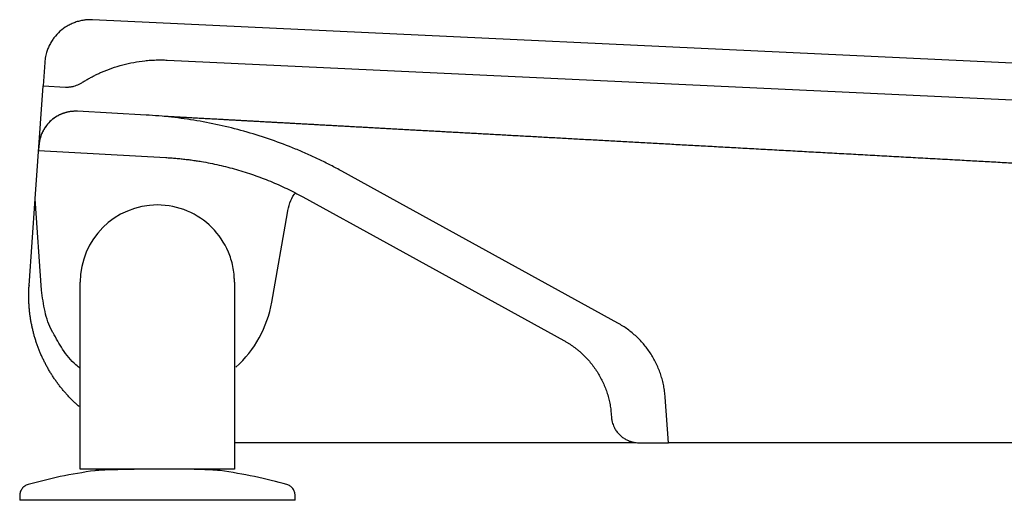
# Model space of a CAD drawing. Header units: millimetres. Extents: x 4519.011 to 4519.662, y 3167.557 to 3168.413.
# Tile 3 of 4: x 4519.239 to 4519.346, y 3167.947 to 3167.999. Entities that reach past the tile are written whole.
import ezdxf

# ---------------------------------------------------------------- set-up
doc = ezdxf.new("R2010")
doc.units = ezdxf.units.MM
doc.layers.add('SANINDUSA', color=3, linetype='Continuous')

msp = doc.modelspace()

# ---------------------------------------------------------------- linework, layer by layer
at = {"layer": 'SANINDUSA'}
for p, q in [((4519.654913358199, 3167.979728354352), (4519.246550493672, 3167.998986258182)), ((4519.254687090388, 3167.994598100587), (4519.649662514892, 3167.975971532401)), ((4519.241327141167, 3167.994340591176), (4519.24114763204, 3167.991773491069)), ((4519.2402879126, 3167.979478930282), (4519.24114763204, 3167.991773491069)), ((4519.24114763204, 3167.991773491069), (4519.243605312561, 3167.991657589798)), ((4519.245355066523, 3167.992121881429), (4519.245355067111, 3167.992121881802)), ((4519.245355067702, 3167.992121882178), (4519.245355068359, 3167.992121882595)), ((4519.252368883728, 3167.988603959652), (4519.244905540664, 3167.989015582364)), ((4519.240695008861, 3167.985300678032), (4519.240656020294, 3167.984743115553)), ((4519.240656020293, 3167.984743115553), (4519.254508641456, 3167.983979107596)), ((4519.280749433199, 3167.978618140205), (4519.273717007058, 3167.982487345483)), ((4519.269453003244, 3167.97969723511), (4519.278578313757, 3167.974676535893)), ((4519.23962781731, 3167.970039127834), (4519.240287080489, 3167.979467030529)), ((4519.240981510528, 3167.969536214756), (4519.240287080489, 3167.979467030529)), ((4519.303788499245, 3167.965942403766), (4519.280749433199, 3167.978618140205)), ((4519.26605851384, 3167.968221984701), (4519.267774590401, 3167.977954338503)), ((4519.278578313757, 3167.974676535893), (4519.297906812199, 3167.964042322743)), ((4519.239628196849, 3167.970039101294), (4519.239627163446, 3167.970024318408)), ((4519.245200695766, 3167.950051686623), (4519.245200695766, 3167.970418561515)), ((4519.262000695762, 3167.970418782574), (4519.262000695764, 3167.950051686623)), ((4519.309290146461, 3167.952923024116), (4519.308943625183, 3167.957878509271)), ((4519.303061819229, 3167.955978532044), (4519.303080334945, 3167.955713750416)), ((4519.305723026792, 3167.952923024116), (4519.262000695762, 3167.952923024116)), ((4519.306073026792, 3167.952923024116), (4519.309290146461, 3167.952923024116)), ((4519.59515392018, 3167.952923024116), (4519.309290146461, 3167.952923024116)), ((4519.245645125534, 3167.950051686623), (4519.245200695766, 3167.950051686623)), ((4519.245818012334, 3167.950051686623), (4519.245645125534, 3167.950051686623)), ((4519.246005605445, 3167.950051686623), (4519.245818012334, 3167.950051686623)), ((4519.246200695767, 3167.950051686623), (4519.246005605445, 3167.950051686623)), ((4519.261000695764, 3167.950051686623), (4519.246200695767, 3167.950051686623)), ((4519.261195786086, 3167.950051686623), (4519.261000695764, 3167.950051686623)), ((4519.261383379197, 3167.950051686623), (4519.261195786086, 3167.950051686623)), ((4519.262000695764, 3167.950051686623), (4519.261383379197, 3167.950051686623)), ((4519.238600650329, 3167.947167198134), (4519.238600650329, 3167.946651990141)), ((4519.268614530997, 3167.946656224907), (4519.268614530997, 3167.947171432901))]:
    msp.add_line(p, q, dxfattribs=at)
at = {"layer": 'SANINDUSA', "flags": 128}
msp.add_lwpolyline([(4519.2402879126, 3167.979478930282), (4519.240287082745, 3167.979472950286), (4519.240287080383, 3167.979467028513)], dxfattribs=at)
at = {"layer": 'SANINDUSA'}
msp.add_arc((4519.253874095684, 3167.970326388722), 0.0123648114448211, 312.1031364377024, 350.2009609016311, dxfattribs=at)
for points, knots in [([(4519.246550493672, 3167.998986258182), (4519.246485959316, 3167.998988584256), (4519.246357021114, 3167.998993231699), (4519.246163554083, 3167.998990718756), (4519.245970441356, 3167.998981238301), (4519.245777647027, 3167.998964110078), (4519.245489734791, 3167.9989273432), (4519.245109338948, 3167.998852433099), (4519.244645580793, 3167.998713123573), (4519.244197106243, 3167.998529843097), (4519.243626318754, 3167.998228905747), (4519.242971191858, 3167.997751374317), (4519.242420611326, 3167.997156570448), (4519.242055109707, 3167.996624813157), (4519.241820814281, 3167.9962009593), (4519.241628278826, 3167.995756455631), (4519.241496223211, 3167.995346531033), (4519.241410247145, 3167.994980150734), (4519.241355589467, 3167.994661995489), (4519.241336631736, 3167.994447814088), (4519.241327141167, 3167.994340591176)], [0, 0, 0, 0, 0.02503999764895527, 0.05002935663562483, 0.07500560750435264, 0.10000633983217, 0.125069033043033, 0.1875475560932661, 0.2500972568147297, 0.3125757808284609, 0.3751254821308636, 0.5000067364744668, 0.624887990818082, 0.6873665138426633, 0.7499162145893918, 0.8123947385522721, 0.8749444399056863, 0.9166429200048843, 0.9582700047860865, 1, 1, 1, 1]), ([(4519.245355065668, 3167.992121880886), (4519.245470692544, 3167.992194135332), (4519.245701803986, 3167.992338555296), (4519.24605519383, 3167.992543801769), (4519.246413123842, 3167.992740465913), (4519.246776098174, 3167.992927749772), (4519.247143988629, 3167.993105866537), (4519.247764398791, 3167.993386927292), (4519.248652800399, 3167.993736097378), (4519.249825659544, 3167.994095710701), (4519.251022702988, 3167.994364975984), (4519.252034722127, 3167.994511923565), (4519.252849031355, 3167.994583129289), (4519.25346121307, 3167.994612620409), (4519.25407422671, 3167.994620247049), (4519.254482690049, 3167.994605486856), (4519.254687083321, 3167.99459810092)], [0, 0, 0, 0, 0.04170912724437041, 0.08336691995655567, 0.1250005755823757, 0.1666373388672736, 0.208304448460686, 0.2500290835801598, 0.3749885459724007, 0.5000040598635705, 0.6249634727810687, 0.7499790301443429, 0.8125198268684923, 0.8749755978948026, 0.9374383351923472, 1, 1, 1, 1]), ([(4519.243605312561, 3167.991657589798), (4519.243656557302, 3167.99165591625), (4519.243758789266, 3167.991652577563), (4519.243911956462, 3167.991657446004), (4519.244064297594, 3167.991669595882), (4519.244215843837, 3167.991689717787), (4519.244366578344, 3167.991717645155), (4519.244565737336, 3167.991765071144), (4519.244809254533, 3167.991843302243), (4519.245091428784, 3167.9919649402), (4519.245267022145, 3167.992069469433), (4519.245355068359, 3167.992121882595)], [0, 0, 0, 0, 0.08364454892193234, 0.1668687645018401, 0.2498903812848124, 0.3329287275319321, 0.4162029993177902, 0.4999305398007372, 0.6668466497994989, 0.8329498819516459, 1, 1, 1, 1]), ([(4519.244905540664, 3167.989015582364), (4519.244840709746, 3167.989018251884), (4519.24471117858, 3167.989023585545), (4519.244516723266, 3167.989019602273), (4519.244322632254, 3167.989006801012), (4519.244065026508, 3167.988976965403), (4519.243745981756, 3167.988916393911), (4519.24337238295, 3167.988806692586), (4519.243010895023, 3167.98866138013), (4519.242550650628, 3167.988421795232), (4519.242022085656, 3167.98804014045), (4519.241577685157, 3167.987563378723), (4519.241282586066, 3167.987136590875), (4519.24109347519, 3167.986796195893), (4519.240937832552, 3167.986439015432), (4519.240818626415, 3167.986068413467), (4519.24073295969, 3167.985688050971), (4519.240707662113, 3167.985429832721), (4519.240695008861, 3167.985300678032)], [0, 0, 0, 0, 0.03128780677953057, 0.06251255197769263, 0.09374835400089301, 0.1250692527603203, 0.1875412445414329, 0.2501017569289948, 0.3125737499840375, 0.375134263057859, 0.5000182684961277, 0.6249022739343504, 0.6873742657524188, 0.7499347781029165, 0.8124067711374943, 0.8749672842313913, 0.9374615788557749, 0.9999999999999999, 0.9999999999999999, 0.9999999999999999, 0.9999999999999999]), ([(4519.244908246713, 3167.989015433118), (4519.244841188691, 3167.989018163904), (4519.244707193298, 3167.989023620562), (4519.244506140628, 3167.989019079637), (4519.244305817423, 3167.989005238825), (4519.244106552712, 3167.988981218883), (4519.243908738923, 3167.98894729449), (4519.243712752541, 3167.98890342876), (4519.243518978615, 3167.9888496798), (4519.2433280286, 3167.988786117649), (4519.243140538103, 3167.988713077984), (4519.242957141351, 3167.988630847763), (4519.242778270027, 3167.988539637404), (4519.242604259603, 3167.988439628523), (4519.242435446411, 3167.988331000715), (4519.242272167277, 3167.988213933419), (4519.242114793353, 3167.988088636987), (4519.241963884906, 3167.987955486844), (4519.241819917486, 3167.987815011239), (4519.241683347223, 3167.987667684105), (4519.241554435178, 3167.987513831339), (4519.241433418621, 3167.987353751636), (4519.241320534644, 3167.987187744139), (4519.241216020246, 3167.987016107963), (4519.241120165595, 3167.98683923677), (4519.241033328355, 3167.986657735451), (4519.240955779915, 3167.9864722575), (4519.240887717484, 3167.986283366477), (4519.240829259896, 3167.986091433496), (4519.240780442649, 3167.985896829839), (4519.240741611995, 3167.985699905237), (4519.240711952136, 3167.985501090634), (4519.240700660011, 3167.985367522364), (4519.240695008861, 3167.985300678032)], [0, 0, 0, 0, 0.03233022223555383, 0.06460227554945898, 0.09683561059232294, 0.1290496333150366, 0.1612640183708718, 0.1934990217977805, 0.2257757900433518, 0.258112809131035, 0.2904253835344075, 0.3226856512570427, 0.354913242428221, 0.3871276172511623, 0.4193483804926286, 0.4515955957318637, 0.4838900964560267, 0.5162313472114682, 0.5485225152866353, 0.5807669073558, 0.6129843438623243, 0.6451943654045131, 0.6774165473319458, 0.7096708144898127, 0.7419777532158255, 0.7743066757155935, 0.8065752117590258, 0.8388016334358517, 0.8710060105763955, 0.9032080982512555, 0.9354276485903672, 0.9676847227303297, 0.9999999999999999, 0.9999999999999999, 0.9999999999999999, 0.9999999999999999]), ([(4519.273716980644, 3167.982487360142), (4519.273511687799, 3167.982599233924), (4519.273101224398, 3167.982822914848), (4519.272479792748, 3167.983147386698), (4519.271854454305, 3167.983463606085), (4519.271224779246, 3167.983770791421), (4519.270590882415, 3167.984069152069), (4519.269952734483, 3167.984358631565), (4519.269310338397, 3167.984639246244), (4519.268017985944, 3167.985182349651), (4519.266051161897, 3167.985929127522), (4519.263380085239, 3167.986774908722), (4519.26066867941, 3167.987469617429), (4519.258382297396, 3167.987920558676), (4519.256540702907, 3167.988204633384), (4519.255154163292, 3167.988378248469), (4519.253763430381, 3167.988515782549), (4519.25283360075, 3167.988574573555), (4519.252368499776, 3167.988603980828)], [0, 0, 0, 0, 0.03132204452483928, 0.06262543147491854, 0.09391631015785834, 0.125200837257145, 0.1564851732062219, 0.1877754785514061, 0.2190779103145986, 0.250398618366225, 0.3755812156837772, 0.5007665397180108, 0.6255729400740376, 0.7503785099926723, 0.8128065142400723, 0.8751868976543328, 0.9375684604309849, 1, 1, 1, 1]), ([(4519.25434860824, 3167.988494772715), (4519.254410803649, 3167.988491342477), (4519.254535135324, 3167.988484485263), (4519.25466818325, 3167.988477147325), (4519.254734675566, 3167.988473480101)], [0, 0, 0, 0, 0.5002378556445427, 1, 1, 1, 1]), ([(4519.254734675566, 3167.988473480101), (4519.254802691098, 3167.988469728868), (4519.254938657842, 3167.98846222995), (4519.255083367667, 3167.988454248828), (4519.255155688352, 3167.988450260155)], [0, 0, 0, 0, 0.5002365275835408, 1, 1, 1, 1]), ([(4519.255155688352, 3167.988450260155), (4519.255229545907, 3167.988446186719), (4519.255377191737, 3167.988438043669), (4519.255533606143, 3167.988429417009), (4519.255611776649, 3167.988425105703)], [0, 0, 0, 0, 0.5002346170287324, 1, 1, 1, 1]), ([(4519.255611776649, 3167.988425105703), (4519.255691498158, 3167.988420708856), (4519.255850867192, 3167.98841191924), (4519.25601902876, 3167.988402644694), (4519.256103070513, 3167.988398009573)], [0, 0, 0, 0, 0.500232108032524, 1, 1, 1, 1]), ([(4519.256103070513, 3167.988398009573), (4519.256188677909, 3167.988393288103), (4519.256359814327, 3167.988383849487), (4519.256539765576, 3167.988373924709), (4519.256629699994, 3167.988368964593)], [0, 0, 0, 0, 0.5002289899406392, 1, 1, 1, 1]), ([(4519.256629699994, 3167.988368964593), (4519.256724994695, 3167.988363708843), (4519.256915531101, 3167.988353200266), (4519.257114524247, 3167.988342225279), (4519.257213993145, 3167.988336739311)], [0, 0, 0, 0, 0.5001390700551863, 1, 1, 1, 1]), ([(4519.257213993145, 3167.988336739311), (4519.257314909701, 3167.988331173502), (4519.25751668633, 3167.988320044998), (4519.25772691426, 3167.988308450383), (4519.257831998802, 3167.988302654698)], [0, 0, 0, 0, 0.5001399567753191, 0.9999999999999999, 0.9999999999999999, 0.9999999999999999, 0.9999999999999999]), ([(4519.257831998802, 3167.988302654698), (4519.257938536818, 3167.98829677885), (4519.258151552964, 3167.988285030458), (4519.258373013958, 3167.98827281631), (4519.258483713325, 3167.988266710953)], [0, 0, 0, 0, 0.5001405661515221, 0.9999999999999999, 0.9999999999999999, 0.9999999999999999, 0.9999999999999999]), ([(4519.258483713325, 3167.988266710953), (4519.25859587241, 3167.988260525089), (4519.25882012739, 3167.988248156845), (4519.2590528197, 3167.988235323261), (4519.259169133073, 3167.988228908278)], [0, 0, 0, 0, 0.5001408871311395, 1, 1, 1, 1]), ([(4519.259169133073, 3167.988228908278), (4519.259286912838, 3167.988222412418), (4519.259522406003, 3167.98820942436), (4519.25976632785, 3167.988195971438), (4519.259888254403, 3167.988189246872)], [0, 0, 0, 0, 0.5001409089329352, 1, 1, 1, 1]), ([(4519.259888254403, 3167.988189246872), (4519.260011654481, 3167.988182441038), (4519.260258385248, 3167.988168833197), (4519.260513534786, 3167.988154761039), (4519.260641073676, 3167.988147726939)], [0, 0, 0, 0, 0.5001406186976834, 1, 1, 1, 1]), ([(4519.260641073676, 3167.988147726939), (4519.26077009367, 3167.988140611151), (4519.261028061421, 3167.988126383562), (4519.261294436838, 3167.988111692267), (4519.261427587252, 3167.988104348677)], [0, 0, 0, 0, 0.5001400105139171, 0.9999999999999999, 0.9999999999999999, 0.9999999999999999, 0.9999999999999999]), ([(4519.261427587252, 3167.988104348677), (4519.261562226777, 3167.988096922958), (4519.261831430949, 3167.98808207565), (4519.26210903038, 3167.988066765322), (4519.262247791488, 3167.988059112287)], [0, 0, 0, 0, 0.5001390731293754, 1, 1, 1, 1]), ([(4519.262247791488, 3167.988059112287), (4519.262388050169, 3167.988051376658), (4519.262668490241, 3167.988035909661), (4519.262957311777, 3167.988019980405), (4519.263101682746, 3167.988012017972)], [0, 0, 0, 0, 0.5001377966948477, 0.9999999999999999, 0.9999999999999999, 0.9999999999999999, 0.9999999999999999]), ([(4519.263101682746, 3167.988012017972), (4519.263247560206, 3167.988003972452), (4519.263539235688, 3167.987987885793), (4519.26383927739, 3167.987971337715), (4519.263989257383, 3167.98796306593)], [0, 0, 0, 0, 0.5001361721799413, 1, 1, 1, 1]), ([(4519.263989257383, 3167.98796306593), (4519.26414075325, 3167.987954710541), (4519.264443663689, 3167.987938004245), (4519.264754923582, 3167.987920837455), (4519.26491051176, 3167.987912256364)], [0, 0, 0, 0, 0.5001341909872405, 1, 1, 1, 1]), ([(4519.26491051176, 3167.987912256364), (4519.265064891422, 3167.987903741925), (4519.265373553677, 3167.987886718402), (4519.265690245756, 3167.987869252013), (4519.265848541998, 3167.987860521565)], [0, 0, 0, 0, 0.500157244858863, 1, 1, 1, 1]), ([(4519.265848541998, 3167.987860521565), (4519.266008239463, 3167.987851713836), (4519.266327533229, 3167.987834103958), (4519.2666548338, 3167.987816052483), (4519.266818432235, 3167.987807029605)], [0, 0, 0, 0, 0.5001584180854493, 1, 1, 1, 1]), ([(4519.266818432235, 3167.987807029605), (4519.266983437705, 3167.987797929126), (4519.267313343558, 3167.987779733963), (4519.267651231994, 3167.98776109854), (4519.267820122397, 3167.987751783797)], [0, 0, 0, 0, 0.5001592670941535, 1, 1, 1, 1]), ([(4519.267820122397, 3167.987751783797), (4519.267990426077, 3167.987742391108), (4519.268330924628, 3167.98772361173), (4519.268679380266, 3167.987704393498), (4519.268853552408, 3167.987694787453)], [0, 0, 0, 0, 0.500159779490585, 1, 1, 1, 1]), ([(4519.268853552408, 3167.987694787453), (4519.269029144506, 3167.987685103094), (4519.269380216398, 3167.98766574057), (4519.269739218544, 3167.987645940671), (4519.269918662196, 3167.987636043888)], [0, 0, 0, 0, 0.500159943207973, 1, 1, 1, 1]), ([(4519.269918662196, 3167.987636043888), (4519.270099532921, 3167.987626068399), (4519.270461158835, 3167.987606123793), (4519.270830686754, 3167.98758574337), (4519.271015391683, 3167.987575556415)], [0, 0, 0, 0, 0.5001597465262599, 1, 1, 1, 1]), ([(4519.271015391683, 3167.987575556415), (4519.27120153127, 3167.987565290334), (4519.271573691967, 3167.987544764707), (4519.271953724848, 3167.987523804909), (4519.272143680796, 3167.987513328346)], [0, 0, 0, 0, 0.5001591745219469, 1, 1, 1, 1]), ([(4519.272143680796, 3167.987513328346), (4519.27233507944, 3167.987502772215), (4519.272717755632, 3167.987481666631), (4519.27310827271, 3167.987460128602), (4519.273303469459, 3167.987449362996)], [0, 0, 0, 0, 0.5001582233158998, 1, 1, 1, 1]), ([(4519.273303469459, 3167.987449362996), (4519.27350011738, 3167.987438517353), (4519.273893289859, 3167.987416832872), (4519.27429427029, 3167.987394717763), (4519.2744946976, 3167.987383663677)], [0, 0, 0, 0, 0.5001568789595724, 1, 1, 1, 1]), ([(4519.2744946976, 3167.987383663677), (4519.274696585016, 3167.987372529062), (4519.275100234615, 3167.987350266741), (4519.275511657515, 3167.987327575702), (4519.27571730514, 3167.987316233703)], [0, 0, 0, 0, 0.5001551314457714, 1, 1, 1, 1]), ([(4519.27571730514, 3167.987316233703), (4519.27592442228, 3167.987304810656), (4519.276338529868, 3167.987281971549), (4519.276760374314, 3167.987258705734), (4519.276971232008, 3167.987247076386)], [0, 0, 0, 0, 0.500152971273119, 1, 1, 1, 1]), ([(4519.276971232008, 3167.987247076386), (4519.277183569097, 3167.987235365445), (4519.277608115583, 3167.987211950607), (4519.278040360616, 3167.987188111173), (4519.278256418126, 3167.987176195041)], [0, 0, 0, 0, 0.5001503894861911, 1, 1, 1, 1]), ([(4519.278256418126, 3167.987176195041), (4519.278468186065, 3167.98716451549), (4519.278891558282, 3167.987141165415), (4519.279322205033, 3167.987117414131), (4519.279537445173, 3167.98710554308)], [0, 0, 0, 0, 0.5001932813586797, 1, 1, 1, 1]), ([(4519.279537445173, 3167.98710554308), (4519.279754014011, 3167.987093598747), (4519.280186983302, 3167.987069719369), (4519.280627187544, 3167.987045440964), (4519.280847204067, 3167.987033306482)], [0, 0, 0, 0, 0.5001944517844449, 1, 1, 1, 1]), ([(4519.280847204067, 3167.987033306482), (4519.281068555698, 3167.987021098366), (4519.281511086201, 3167.986996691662), (4519.281960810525, 3167.986971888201), (4519.282185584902, 3167.986959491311)], [0, 0, 0, 0, 0.5001951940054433, 1, 1, 1, 1]), ([(4519.282185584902, 3167.986959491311), (4519.282411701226, 3167.98694702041), (4519.282863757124, 3167.986922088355), (4519.283322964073, 3167.986896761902), (4519.283552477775, 3167.986884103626)], [0, 0, 0, 0, 0.5001954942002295, 1, 1, 1, 1]), ([(4519.283552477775, 3167.986884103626), (4519.283783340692, 3167.986871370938), (4519.28424488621, 3167.986845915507), (4519.284713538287, 3167.98682006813), (4519.28494777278, 3167.986807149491)], [0, 0, 0, 0, 0.500195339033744, 1, 1, 1, 1]), ([(4519.28494777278, 3167.986807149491), (4519.285183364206, 3167.986794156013), (4519.285654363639, 3167.986768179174), (4519.286132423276, 3167.986741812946), (4519.286371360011, 3167.986728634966)], [0, 0, 0, 0, 0.5001947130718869, 1, 1, 1, 1]), ([(4519.286371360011, 3167.986728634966), (4519.28661166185, 3167.986715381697), (4519.287092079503, 3167.986688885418), (4519.287579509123, 3167.986662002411), (4519.287823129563, 3167.986648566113)], [0, 0, 0, 0, 0.5001936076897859, 1, 1, 1, 1]), ([(4519.287823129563, 3167.986648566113), (4519.288068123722, 3167.98663505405), (4519.288557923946, 3167.986608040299), (4519.289054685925, 3167.986580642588), (4519.289302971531, 3167.986566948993)], [0, 0, 0, 0, 0.5001920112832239, 0.9999999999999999, 0.9999999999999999, 0.9999999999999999, 0.9999999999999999]), ([(4519.289302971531, 3167.986566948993), (4519.289552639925, 3167.986553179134), (4519.290051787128, 3167.986525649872), (4519.290557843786, 3167.986497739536), (4519.290810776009, 3167.986483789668)], [0, 0, 0, 0, 0.5001899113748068, 1, 1, 1, 1]), ([(4519.290810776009, 3167.986483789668), (4519.291065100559, 3167.986469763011), (4519.291573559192, 3167.986441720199), (4519.292088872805, 3167.986413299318), (4519.292346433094, 3167.986399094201)], [0, 0, 0, 0, 0.5001872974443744, 1, 1, 1, 1]), ([(4519.292346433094, 3167.986399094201), (4519.292605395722, 3167.986384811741), (4519.293123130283, 3167.986356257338), (4519.293647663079, 3167.986327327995), (4519.29390983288, 3167.986312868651)], [0, 0, 0, 0, 0.5001841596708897, 1, 1, 1, 1]), ([(4519.29390983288, 3167.986312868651), (4519.294174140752, 3167.986298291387), (4519.294702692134, 3167.986269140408), (4519.295238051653, 3167.986239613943), (4519.295505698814, 3167.986224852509)], [0, 0, 0, 0, 0.5000608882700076, 1, 1, 1, 1]), ([(4519.295505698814, 3167.986224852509), (4519.295774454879, 3167.986210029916), (4519.296311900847, 3167.986180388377), (4519.296856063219, 3167.986150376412), (4519.297128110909, 3167.986135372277)], [0, 0, 0, 0, 0.5000615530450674, 1, 1, 1, 1]), ([(4519.297128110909, 3167.986135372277), (4519.29740126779, 3167.986120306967), (4519.297947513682, 3167.986090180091), (4519.298500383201, 3167.986059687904), (4519.298776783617, 3167.986044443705)], [0, 0, 0, 0, 0.5000621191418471, 1, 1, 1, 1]), ([(4519.298776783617, 3167.986044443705), (4519.29905429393, 3167.986029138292), (4519.299609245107, 3167.985998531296), (4519.300170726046, 3167.985967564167), (4519.300451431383, 3167.985952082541)], [0, 0, 0, 0, 0.5000625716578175, 1, 1, 1, 1]), ([(4519.300451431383, 3167.985952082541), (4519.300733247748, 3167.985936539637), (4519.301296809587, 3167.985905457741), (4519.301866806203, 3167.985874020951), (4519.302151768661, 3167.985858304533)], [0, 0, 0, 0, 0.5000628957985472, 1, 1, 1, 1]), ([(4519.302151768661, 3167.985858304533), (4519.302437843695, 3167.985842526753), (4519.303009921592, 3167.985810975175), (4519.30358833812, 3167.985779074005), (4519.303877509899, 3167.985763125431)], [0, 0, 0, 0, 0.5000630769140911, 1, 1, 1, 1]), ([(4519.303877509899, 3167.985763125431), (4519.304167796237, 3167.985747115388), (4519.304748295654, 3167.98571509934), (4519.305335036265, 3167.985682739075), (4519.305628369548, 3167.985666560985)], [0, 0, 0, 0, 0.5000630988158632, 1, 1, 1, 1]), ([(4519.305628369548, 3167.985666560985), (4519.305922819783, 3167.985650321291), (4519.306511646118, 3167.985617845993), (4519.307106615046, 3167.985585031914), (4519.307404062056, 3167.985568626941)], [0, 0, 0, 0, 0.5000629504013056, 1, 1, 1, 1]), ([(4519.307404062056, 3167.985568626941), (4519.307702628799, 3167.985552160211), (4519.308299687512, 3167.985519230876), (4519.30890278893, 3167.98548596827), (4519.309204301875, 3167.985469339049)], [0, 0, 0, 0, 0.5000626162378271, 1, 1, 1, 1]), ([(4519.309204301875, 3167.985469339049), (4519.309506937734, 3167.985452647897), (4519.310112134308, 3167.985419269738), (4519.310723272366, 3167.98538556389), (4519.311028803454, 3167.985368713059)], [0, 0, 0, 0, 0.5000620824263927, 1, 1, 1, 1]), ([(4519.311028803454, 3167.985368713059), (4519.311335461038, 3167.985351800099), (4519.311948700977, 3167.985317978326), (4519.312567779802, 3167.985283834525), (4519.312877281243, 3167.985266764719)], [0, 0, 0, 0, 0.500061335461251, 1, 1, 1, 1]), ([(4519.312877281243, 3167.985266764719), (4519.313187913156, 3167.985249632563), (4519.313809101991, 3167.985215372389), (4519.314436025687, 3167.985180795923), (4519.314749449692, 3167.985163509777)], [0, 0, 0, 0, 0.5000603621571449, 1, 1, 1, 1]), ([(4519.314749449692, 3167.985163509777), (4519.315064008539, 3167.985146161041), (4519.31569305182, 3167.985111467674), (4519.316327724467, 3167.985076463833), (4519.316645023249, 3167.985058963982)], [0, 0, 0, 0, 0.5000591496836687, 1, 1, 1, 1]), ([(4519.316645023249, 3167.985058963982), (4519.316973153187, 3167.985040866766), (4519.317627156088, 3167.985004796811), (4519.318284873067, 3167.984968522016), (4519.31861259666, 3167.98495044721)], [0, 0, 0, 0, 0.5017255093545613, 1, 1, 1, 1]), ([(4519.31861259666, 3167.98495044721), (4519.318943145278, 3167.984932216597), (4519.319602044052, 3167.984895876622), (4519.32026475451, 3167.984859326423), (4519.320595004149, 3167.984841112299)], [0, 0, 0, 0, 0.5016682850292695, 0.9999999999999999, 0.9999999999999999, 0.9999999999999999, 0.9999999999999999]), ([(4519.254508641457, 3167.983979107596), (4519.254695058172, 3167.983967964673), (4519.255067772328, 3167.983945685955), (4519.255625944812, 3167.983900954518), (4519.256183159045, 3167.983847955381), (4519.256739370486, 3167.983785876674), (4519.257294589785, 3167.983714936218), (4519.257848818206, 3167.983635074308), (4519.258862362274, 3167.983472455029), (4519.260327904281, 3167.983183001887), (4519.262226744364, 3167.982695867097), (4519.264095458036, 3167.982103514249), (4519.265622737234, 3167.981523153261), (4519.266823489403, 3167.981008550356), (4519.267712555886, 3167.980597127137), (4519.268590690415, 3167.980162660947), (4519.269165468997, 3167.979852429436), (4519.269452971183, 3167.979697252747)], [0, 0, 0, 0, 0.03574036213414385, 0.07145785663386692, 0.1071616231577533, 0.1428608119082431, 0.1785645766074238, 0.2142820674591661, 0.2500224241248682, 0.375018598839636, 0.5000148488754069, 0.625010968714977, 0.7500072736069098, 0.8125298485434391, 0.8750034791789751, 0.9374771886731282, 1, 1, 1, 1]), ([(4519.320595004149, 3167.984841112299), (4519.320928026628, 3167.984822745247), (4519.321591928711, 3167.984786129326), (4519.322259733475, 3167.984749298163), (4519.322592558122, 3167.984730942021)], [0, 0, 0, 0, 0.5016138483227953, 1, 1, 1, 1]), ([(4519.322592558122, 3167.984730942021), (4519.322928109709, 3167.984712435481), (4519.323597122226, 3167.984675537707), (4519.324270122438, 3167.984638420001), (4519.324605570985, 3167.984619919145)], [0, 0, 0, 0, 0.5015624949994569, 1, 1, 1, 1]), ([(4519.324605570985, 3167.984619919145), (4519.324943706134, 3167.984601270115), (4519.325617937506, 3167.984564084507), (4519.326296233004, 3167.984526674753), (4519.326634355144, 3167.984508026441)], [0, 0, 0, 0, 0.5015120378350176, 1, 1, 1, 1]), ([(4519.326634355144, 3167.984508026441), (4519.326975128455, 3167.984489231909), (4519.327654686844, 3167.984451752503), (4519.328338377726, 3167.984414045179), (4519.328679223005, 3167.984395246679)], [0, 0, 0, 0, 0.5014628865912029, 1, 1, 1, 1]), ([(4519.328679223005, 3167.984395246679), (4519.329022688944, 3167.984376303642), (4519.329707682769, 3167.984338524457), (4519.330396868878, 3167.984300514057), (4519.330740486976, 3167.984281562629)], [0, 0, 0, 0, 0.5014146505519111, 1, 1, 1, 1]), ([(4519.330740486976, 3167.984281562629), (4519.331086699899, 3167.984262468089), (4519.331777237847, 3167.984224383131), (4519.332472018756, 3167.984186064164), (4519.332818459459, 3167.984166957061)], [0, 0, 0, 0, 0.5013669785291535, 1, 1, 1, 1]), ([(4519.332818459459, 3167.984166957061), (4519.333167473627, 3167.984147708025), (4519.333863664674, 3167.984109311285), (4519.334564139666, 3167.984070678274), (4519.334913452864, 3167.984051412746)], [0, 0, 0, 0, 0.5013195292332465, 1, 1, 1, 1]), ([(4519.334913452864, 3167.984051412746), (4519.335265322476, 3167.984032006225), (4519.335967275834, 3167.983993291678), (4519.336673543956, 3167.98395433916), (4519.337025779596, 3167.983934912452)], [0, 0, 0, 0, 0.5012720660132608, 1, 1, 1, 1]), ([(4519.337025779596, 3167.983934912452), (4519.337380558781, 3167.983915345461), (4519.33808838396, 3167.983876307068), (4519.338800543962, 3167.983837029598), (4519.339155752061, 3167.983817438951)], [0, 0, 0, 0, 0.5012243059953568, 1, 1, 1, 1]), ([(4519.339155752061, 3167.983817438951), (4519.339513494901, 3167.983797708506), (4519.340227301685, 3167.983758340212), (4519.340945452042, 3167.983718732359), (4519.341303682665, 3167.983698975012)], [0, 0, 0, 0, 0.5011760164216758, 1, 1, 1, 1]), ([(4519.341303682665, 3167.983698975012), (4519.341607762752, 3167.983682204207), (4519.342214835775, 3167.983648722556), (4519.342825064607, 3167.983615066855), (4519.343129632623, 3167.983598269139)], [0, 0, 0, 0, 0.5008954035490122, 1, 1, 1, 1]), ([(4519.343129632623, 3167.983598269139), (4519.34343574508, 3167.983581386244), (4519.344046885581, 3167.983547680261), (4519.344661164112, 3167.983513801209), (4519.344967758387, 3167.98349689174)], [0, 0, 0, 0, 0.500887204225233, 1, 1, 1, 1]), ([(4519.344967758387, 3167.98349689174), (4519.345275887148, 3167.98347989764), (4519.345891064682, 3167.983445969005), (4519.346509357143, 3167.983411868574), (4519.346817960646, 3167.983394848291)], [0, 0, 0, 0, 0.500877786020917, 1, 1, 1, 1]), ([(4519.267774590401, 3167.977954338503), (4519.267925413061, 3167.978690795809), (4519.268092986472, 3167.979509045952), (4519.268633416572, 3167.98010512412), (4519.268687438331, 3167.980164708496)], [0, 0, 0, 0, 0.9000393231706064, 1, 1, 1, 1]), ([(4519.262000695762, 3167.970418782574), (4519.26200069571, 3167.970424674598), (4519.262000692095, 3167.970427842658), (4519.262000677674, 3167.970436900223), (4519.26200064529, 3167.97045048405), (4519.262000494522, 3167.97048216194), (4519.261999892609, 3167.970545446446), (4519.261997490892, 3167.970671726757), (4519.261987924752, 3167.970923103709), (4519.261949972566, 3167.971420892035), (4519.261800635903, 3167.972394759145), (4519.261223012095, 3167.974240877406), (4519.259070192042, 3167.977408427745), (4519.255920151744, 3167.97881867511), (4519.248961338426, 3167.978818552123), (4519.245200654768, 3167.975057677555), (4519.245200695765, 3167.970418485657)], [0, 0, 0, 0, 0.00048828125, 0.00048828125, 0.0009765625, 0.001953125, 0.003906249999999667, 0.007812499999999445, 0.01562499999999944, 0.03124999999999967, 0.0625, 0.1250000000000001, 0.2500000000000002, 0.5000000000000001, 0.5000000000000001, 1, 1, 1, 1]), ([(4519.239591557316, 3167.969217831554), (4519.239594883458, 3167.969352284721), (4519.239601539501, 3167.969621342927), (4519.239618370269, 3167.969889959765), (4519.239626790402, 3167.970024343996)], [0, 0, 0, 0, 0.4997177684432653, 0.9999999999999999, 0.9999999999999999, 0.9999999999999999, 0.9999999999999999]), ([(4519.239604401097, 3167.969628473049), (4519.239607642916, 3167.969696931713), (4519.239614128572, 3167.969833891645), (4519.239623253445, 3167.969970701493), (4519.2396278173, 3167.970039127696)], [0, 0, 0, 0, 0.4998444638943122, 1, 1, 1, 1]), ([(4519.239597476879, 3167.968397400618), (4519.239593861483, 3167.96853406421), (4519.239586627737, 3167.968807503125), (4519.239589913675, 3167.969081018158), (4519.239591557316, 3167.969217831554)], [0, 0, 0, 0, 0.4997956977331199, 1, 1, 1, 1]), ([(4519.245200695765, 3167.961012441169), (4519.245043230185, 3167.961138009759), (4519.244300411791, 3167.961730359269), (4519.243243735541, 3167.963017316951), (4519.242557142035, 3167.964353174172), (4519.241782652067, 3167.965658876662), (4519.241290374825, 3167.96722719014), (4519.241085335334, 3167.968760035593), (4519.240981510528, 3167.969536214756)], [0, 0, 0, 0, 0.06191849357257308, 0.29209047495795, 0.5036811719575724, 0.523767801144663, 0.7588527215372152, 1, 1, 1, 1]), ([(4519.239645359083, 3167.967579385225), (4519.239634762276, 3167.967715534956), (4519.239613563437, 3167.967987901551), (4519.239602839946, 3167.968260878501), (4519.239597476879, 3167.968397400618)], [0, 0, 0, 0, 0.4998767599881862, 1, 1, 1, 1]), ([(4519.239734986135, 3167.966765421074), (4519.239717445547, 3167.966900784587), (4519.239682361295, 3167.967171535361), (4519.239657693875, 3167.967443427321), (4519.239645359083, 3167.967579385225)], [0, 0, 0, 0, 0.4999561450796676, 1, 1, 1, 1]), ([(4519.239866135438, 3167.965957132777), (4519.239841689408, 3167.96609143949), (4519.239792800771, 3167.966360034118), (4519.239754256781, 3167.966630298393), (4519.239734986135, 3167.966765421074)], [0, 0, 0, 0, 0.5000349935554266, 1, 1, 1, 1]), ([(4519.240038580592, 3167.965156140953), (4519.240007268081, 3167.965289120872), (4519.239944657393, 3167.965555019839), (4519.239892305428, 3167.965823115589), (4519.239866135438, 3167.965957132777)], [0, 0, 0, 0, 0.500114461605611, 1, 1, 1, 1]), ([(4519.308943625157, 3167.95787850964), (4519.308935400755, 3167.957982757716), (4519.308918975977, 3167.958190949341), (4519.308882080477, 3167.958501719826), (4519.308836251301, 3167.958810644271), (4519.308780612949, 3167.959117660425), (4519.308715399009, 3167.959422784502), (4519.30864054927, 3167.959726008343), (4519.308556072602, 3167.960027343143), (4519.30836923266, 3167.960621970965), (4519.308020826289, 3167.961490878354), (4519.307414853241, 3167.962581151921), (4519.306679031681, 3167.963589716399), (4519.305963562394, 3167.964347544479), (4519.305339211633, 3167.964897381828), (4519.304845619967, 3167.965279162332), (4519.304330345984, 3167.965631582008), (4519.303969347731, 3167.965838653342), (4519.303788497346, 3167.965942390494)], [0, 0, 0, 0, 0.03144353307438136, 0.06279521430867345, 0.09408562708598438, 0.12534553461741, 0.1566057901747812, 0.1878972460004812, 0.2192506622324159, 0.2506966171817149, 0.3753160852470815, 0.4999343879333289, 0.624857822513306, 0.7497798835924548, 0.8124598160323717, 0.8748931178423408, 0.9373248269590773, 1, 1, 1, 1]), ([(4519.240252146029, 3167.964363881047), (4519.240213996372, 3167.964495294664), (4519.240137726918, 3167.964758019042), (4519.240071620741, 3167.96502346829), (4519.240038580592, 3167.965156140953)], [0, 0, 0, 0, 0.5001957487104, 1, 1, 1, 1]), ([(4519.240506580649, 3167.963582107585), (4519.240461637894, 3167.963711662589), (4519.240371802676, 3167.963970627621), (4519.24029201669, 3167.964232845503), (4519.240252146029, 3167.964363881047)], [0, 0, 0, 0, 0.5002799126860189, 1, 1, 1, 1]), ([(4519.240800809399, 3167.96281449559), (4519.240749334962, 3167.962941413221), (4519.240646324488, 3167.963195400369), (4519.240553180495, 3167.963453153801), (4519.240506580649, 3167.963582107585)], [0, 0, 0, 0, 0.4997009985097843, 1, 1, 1, 1]), ([(4519.297906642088, 3167.964042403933), (4519.297997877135, 3167.963991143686), (4519.298180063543, 3167.963888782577), (4519.298446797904, 3167.963724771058), (4519.298708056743, 3167.963553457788), (4519.298963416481, 3167.963374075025), (4519.299212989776, 3167.963186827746), (4519.299456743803, 3167.962991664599), (4519.299694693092, 3167.962788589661), (4519.300155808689, 3167.962369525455), (4519.30079807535, 3167.961688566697), (4519.301533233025, 3167.960680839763), (4519.302139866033, 3167.959589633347), (4519.302527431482, 3167.958622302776), (4519.302764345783, 3167.957825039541), (4519.30290360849, 3167.957216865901), (4519.30300715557, 3167.956601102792), (4519.30304357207, 3167.956186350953), (4519.303061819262, 3167.955978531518)], [0, 0, 0, 0, 0.03146635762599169, 0.06283487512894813, 0.09413610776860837, 0.1254008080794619, 0.1566598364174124, 0.1879440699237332, 0.219284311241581, 0.2507111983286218, 0.3753004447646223, 0.4999359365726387, 0.6248779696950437, 0.7497733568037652, 0.8124187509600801, 0.8748415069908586, 0.9372869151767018, 1, 1, 1, 1]), ([(4519.241133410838, 3167.962064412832), (4519.241075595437, 3167.962188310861), (4519.24095991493, 3167.96243621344), (4519.240853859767, 3167.962688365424), (4519.240800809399, 3167.96281449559)], [0, 0, 0, 0, 0.4997851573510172, 1, 1, 1, 1]), ([(4519.241503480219, 3167.961333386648), (4519.241439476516, 3167.961454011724), (4519.241311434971, 3167.961695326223), (4519.241192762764, 3167.961941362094), (4519.241133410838, 3167.962064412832)], [0, 0, 0, 0, 0.4998666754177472, 1, 1, 1, 1]), ([(4519.241910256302, 3167.960622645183), (4519.241840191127, 3167.960739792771), (4519.241700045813, 3167.960974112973), (4519.241569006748, 3167.961213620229), (4519.241503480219, 3167.961333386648)], [0, 0, 0, 0, 0.4999465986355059, 1, 1, 1, 1]), ([(4519.242352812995, 3167.959933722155), (4519.242276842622, 3167.960047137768), (4519.242124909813, 3167.960273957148), (4519.24198180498, 3167.960506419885), (4519.241910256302, 3167.960622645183)], [0, 0, 0, 0, 0.500026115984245, 1, 1, 1, 1]), ([(4519.242830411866, 3167.959267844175), (4519.242748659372, 3167.959377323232), (4519.242585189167, 3167.95959623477), (4519.242430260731, 3167.959821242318), (4519.242352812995, 3167.959933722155)], [0, 0, 0, 0, 0.5001063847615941, 0.9999999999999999, 0.9999999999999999, 0.9999999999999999, 0.9999999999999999]), ([(4519.243342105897, 3167.958626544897), (4519.243254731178, 3167.958731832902), (4519.243080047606, 3167.958942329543), (4519.24291360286, 3167.959159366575), (4519.242830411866, 3167.959267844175)], [0, 0, 0, 0, 0.5001885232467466, 1, 1, 1, 1]), ([(4519.243887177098, 3167.958011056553), (4519.243794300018, 3167.958111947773), (4519.243608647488, 3167.958313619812), (4519.243430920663, 3167.95852227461), (4519.243342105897, 3167.958626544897)], [0, 0, 0, 0, 0.5002737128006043, 1, 1, 1, 1]), ([(4519.24446307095, 3167.957424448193), (4519.24436525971, 3167.957520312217), (4519.244169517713, 3167.957712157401), (4519.243981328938, 3167.957911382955), (4519.243887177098, 3167.958011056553)], [0, 0, 0, 0, 0.499694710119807, 0.9999999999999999, 0.9999999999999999, 0.9999999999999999, 0.9999999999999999]), ([(4519.245067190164, 3167.956869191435), (4519.244964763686, 3167.956959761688), (4519.244759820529, 3167.957140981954), (4519.244562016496, 3167.957329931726), (4519.24446307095, 3167.957424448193)], [0, 0, 0, 0, 0.4997799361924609, 1, 1, 1, 1]), ([(4519.303080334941, 3167.955713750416), (4519.303084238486, 3167.955666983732), (4519.303092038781, 3167.955573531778), (4519.303112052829, 3167.95543426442), (4519.30313814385, 3167.955295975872), (4519.303181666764, 3167.955113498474), (4519.303251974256, 3167.95488934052), (4519.303380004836, 3167.954585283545), (4519.303566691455, 3167.954255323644), (4519.303826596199, 3167.953919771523), (4519.30412862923, 3167.953625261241), (4519.304466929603, 3167.953377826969), (4519.304835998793, 3167.953178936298), (4519.305187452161, 3167.953049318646), (4519.305507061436, 3167.952972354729), (4519.30578867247, 3167.952930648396), (4519.305978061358, 3167.952925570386), (4519.306073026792, 3167.952923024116)], [0, 0, 0, 0, 0.0312773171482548, 0.06250018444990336, 0.09373752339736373, 0.1250581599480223, 0.1875122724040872, 0.2500822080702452, 0.3446972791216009, 0.4393204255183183, 0.532071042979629, 0.6249963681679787, 0.7178027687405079, 0.8106722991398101, 0.8738015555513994, 0.936720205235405, 1, 1, 1, 1]), ([(4519.246773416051, 3167.949878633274), (4519.245519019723, 3167.94968774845), (4519.243084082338, 3167.949317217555), (4519.24070521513, 3167.948679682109), (4519.239508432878, 3167.948366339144)], [0, 0, 0, 0, 0.5151657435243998, 1, 1, 1, 1]), ([(4519.253129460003, 3167.950051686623), (4519.253059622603, 3167.95005103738), (4519.252287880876, 3167.95004386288), (4519.251046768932, 3167.950020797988), (4519.249536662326, 3167.949990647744), (4519.248335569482, 3167.949959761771), (4519.247265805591, 3167.949921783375), (4519.246945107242, 3167.949893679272), (4519.246773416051, 3167.949878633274)], [0, 0, 0, 0, 0.02329251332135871, 0.2573950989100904, 0.4057907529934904, 0.5781240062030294, 0.7741416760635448, 1, 1, 1, 1]), ([(4519.260441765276, 3167.949882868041), (4519.260267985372, 3167.949900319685), (4519.259946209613, 3167.949932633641), (4519.259064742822, 3167.949975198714), (4519.258119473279, 3167.950008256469), (4519.257181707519, 3167.950035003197), (4519.256522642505, 3167.950046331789), (4519.256211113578, 3167.950051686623)], [0, 0, 0, 0, 0.2653364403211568, 0.4913044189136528, 0.6851962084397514, 0.8511975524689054, 0.9999999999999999, 0.9999999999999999, 0.9999999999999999, 0.9999999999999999]), ([(4519.267707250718, 3167.948370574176), (4519.266655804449, 3167.948649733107), (4519.264204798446, 3167.94930807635), (4519.261696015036, 3167.949691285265), (4519.260441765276, 3167.949882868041)], [0, 0, 0, 0, 0.5000565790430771, 1, 1, 1, 1]), ([(4519.239508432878, 3167.948366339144), (4519.239382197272, 3167.948317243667), (4519.239129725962, 3167.948219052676), (4519.23883757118, 3167.947929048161), (4519.23863863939, 3167.947568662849), (4519.238613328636, 3167.947298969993), (4519.23860067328, 3167.947164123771)], [0, 0, 0, 0, 0.2499994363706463, 0.4999990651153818, 0.7499999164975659, 1, 1, 1, 1]), ([(4519.268614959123, 3167.947168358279), (4519.268602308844, 3167.947303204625), (4519.268577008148, 3167.947572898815), (4519.268378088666, 3167.947933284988), (4519.268085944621, 3167.9482232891), (4519.267833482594, 3167.948321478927), (4519.267707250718, 3167.948370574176)], [0, 0, 0, 0, 0.2499961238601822, 0.4999950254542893, 0.7499958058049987, 1, 1, 1, 1]), ([(4519.26860065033, 3167.946651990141), (4519.26860065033, 3167.946651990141), (4519.267020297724, 3167.946651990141), (4519.261394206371, 3167.946651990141), (4519.257578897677, 3167.946651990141), (4519.249622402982, 3167.946651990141), (4519.245807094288, 3167.946651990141), (4519.240181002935, 3167.946651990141), (4519.238600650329, 3167.946651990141), (4519.238600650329, 3167.946651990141)], [0, 0, 0, 0, 0.25, 0.25, 0.5, 0.5, 0.75, 0.75, 1, 1, 1, 1]), ([(4519.268614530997, 3167.946656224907), (4519.268614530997, 3167.946656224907), (4519.267034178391, 3167.946656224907), (4519.261408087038, 3167.946656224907), (4519.257592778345, 3167.946656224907), (4519.24963628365, 3167.946656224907), (4519.245820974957, 3167.946656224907), (4519.240194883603, 3167.946656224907), (4519.238614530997, 3167.946656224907), (4519.238614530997, 3167.946656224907)], [0, 0, 0, 0, 0.25, 0.25, 0.5, 0.5, 0.75, 0.75, 1, 1, 1, 1])]:
    msp.add_open_spline(points, degree=3, knots=knots, dxfattribs=at)

doc.saveas('drawing.dxf')
